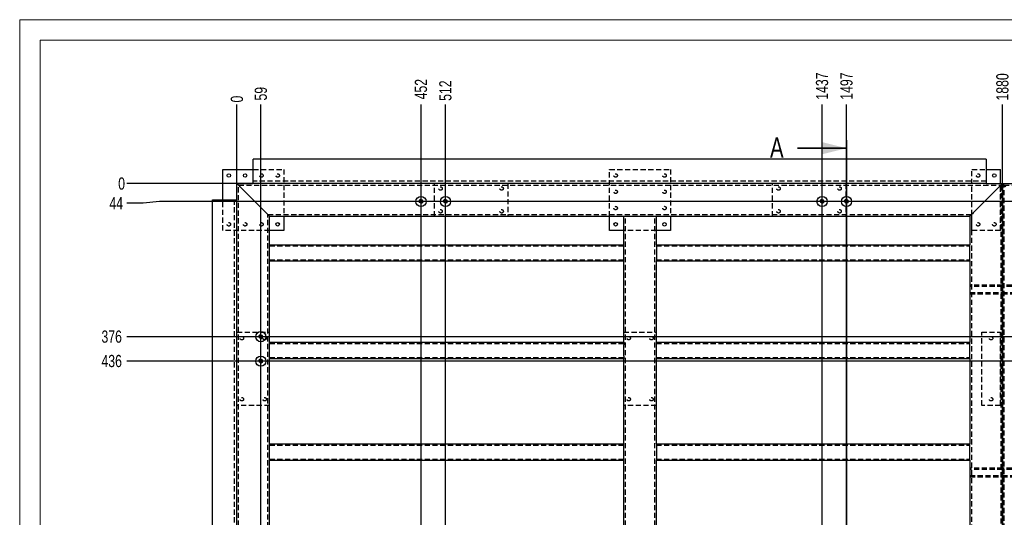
# Model space of a CAD drawing. Header units: millimetres. Extents: x 0 to 841, y 0 to 594.
# Tile 15 of 24: x 0 to 242, y 472 to 594. Entities that reach past the tile are written whole.
import ezdxf

# ---------------------------------------------------------------- set-up
doc = ezdxf.new("R2010")
doc.units = ezdxf.units.MM
doc.header["$PDSIZE"] = -1
doc.linetypes.add('HIDDEN', pattern=[1.905, 1.27, -0.635])
for name, color, linetype in [('COTES', 1, 'Continuous'), ('TRAIT-FINS', 9, 'Continuous'), ('TRAIT-TIRET', 2, 'HIDDEN')]:
    doc.layers.add(name, color=color, linetype=linetype)
doc.layers.add('TRAIT-FORT', color=4, linetype='Continuous', lineweight=25)
doc.styles.add('SLDTEXTSTYLE0', font='TXT', dxfattribs={"width": 0.75})
doc.dimstyles.new('SLDDIMSTYLE0', dxfattribs={"dimtxt": 3, "dimasz": 0.333333, "dimexe": 0, "dimexo": 0.0625, "dimgap": 0.75, "dimtad": 0, "dimtih": 1, "dimtoh": 1, "dimdec": 0, "dimlfac": 10, "dimrnd": 1e-09, "dimdsep": 46, "dimtxsty": 'SLDTEXTSTYLE0', "dimblk1": 'ORIGIN', "dimblk2": 'ORIGIN', "dimsah": 1, "dimcen": 0.09, "dimadec": 0, "dimazin": 2, "dimtfac": 1, "dimtdec": 0, "dimtofl": 0, "dimtmove": 0, "dimatfit": 3, "dimldrblk": 'ORIGIN', "dimfxl": 1, "dimfrac": 2, "dimtolj": 1, "dimtzin": 12, "dimarcsym": 0})
doc.dimstyles.new('SLDDIMSTYLE1', dxfattribs={"dimtxt": 3, "dimasz": 2, "dimexe": 0, "dimexo": 0.0625, "dimgap": 0.75, "dimtad": 0, "dimtih": 1, "dimtoh": 1, "dimdec": 0, "dimlfac": 10, "dimrnd": 1e-09, "dimzin": 12, "dimdsep": 46, "dimtxsty": 'SLDTEXTSTYLE0', "dimsah": 1, "dimcen": 0.09, "dimadec": 0, "dimazin": 3, "dimtfac": 1, "dimtdec": 0, "dimtofl": 0, "dimtmove": 0, "dimatfit": 3, "dimfxl": 1, "dimfrac": 2, "dimtolj": 1, "dimtzin": 12, "dimarcsym": 0})

# ---------------------------------------------------------------- blocks, each defined once
blk = doc.blocks.new('_D')
at = {"layer": 'COTES', "color": 0, "lineweight": -2, "transparency": 16777216}
blk.add_line((53.36, 553.75), (53.36, 573.17), dxfattribs=at)
at = {"layer": 'Defpoints', "color": 0, "transparency": 16777216}
for p in [(53.36, 573.17), (53.36, 553.69), (53.36, 553.69)]:
    blk.add_point(p, dxfattribs=at)
at = {"layer": 'COTES', "color": 0, "transparency": 16777216, "insert": (53.36, 574.48), "char_height": 3, "attachment_point": 5, "rotation": 90, "style": 'SLDTEXTSTYLE0'}
blk.add_mtext('\\A1;0', dxfattribs=at)
blk = doc.blocks.new('_Origin')
at = {"color": 0, "linetype": 'ByBlock', "lineweight": -2}
blk.add_line((0, 0), (-1, 0), dxfattribs=at)
blk.add_circle((0, 0), 0.5, dxfattribs=at)
blk = doc.blocks.new('_D_1')
at = {"layer": 'COTES', "color": 0, "lineweight": -2, "transparency": 16777216}
blk.add_line((59.23, 374.63), (59.23, 573.17), dxfattribs=at)
at = {"layer": 'Defpoints', "color": 0, "transparency": 16777216}
for p in [(59.23, 573.17), (53.36, 553.69), (59.23, 374.57)]:
    blk.add_point(p, dxfattribs=at)
at = {"layer": 'COTES', "color": 0, "transparency": 16777216, "insert": (59.23, 575.8), "char_height": 3, "attachment_point": 5, "rotation": 90, "style": 'SLDTEXTSTYLE0'}
blk.add_mtext('\\A1;59', dxfattribs=at)
blk = doc.blocks.new('_D_2')
at = {"layer": 'COTES', "color": 0, "lineweight": -2, "transparency": 16777216}
blk.add_line((98.56, 341.38), (98.56, 573.17), dxfattribs=at)
at = {"layer": 'Defpoints', "color": 0, "transparency": 16777216}
for p in [(98.56, 573.17), (53.36, 553.69), (98.56, 341.32)]:
    blk.add_point(p, dxfattribs=at)
at = {"layer": 'COTES', "color": 0, "transparency": 16777216, "insert": (98.56, 576.92), "char_height": 3, "attachment_point": 5, "rotation": 90, "style": 'SLDTEXTSTYLE0'}
blk.add_mtext('\\A1;452', dxfattribs=at)
blk = doc.blocks.new('_D_3')
at = {"layer": 'COTES', "color": 0, "lineweight": -2, "transparency": 16777216}
blk.add_line((104.56, 341.38), (104.56, 573.17), dxfattribs=at)
at = {"layer": 'Defpoints', "color": 0, "transparency": 16777216}
for p in [(104.56, 573.17), (53.36, 553.69), (104.56, 341.32)]:
    blk.add_point(p, dxfattribs=at)
at = {"layer": 'COTES', "color": 0, "transparency": 16777216, "insert": (104.56, 576.55), "char_height": 3, "attachment_point": 5, "rotation": 90, "style": 'SLDTEXTSTYLE0'}
blk.add_mtext('\\A1;512', dxfattribs=at)
blk = doc.blocks.new('_D_4')
at = {"layer": 'COTES', "color": 0, "lineweight": -2, "transparency": 16777216}
blk.add_line((197.06, 341.38), (197.06, 573.17), dxfattribs=at)
at = {"layer": 'Defpoints', "color": 0, "transparency": 16777216}
for p in [(197.06, 573.17), (53.36, 553.69), (197.06, 341.32)]:
    blk.add_point(p, dxfattribs=at)
at = {"layer": 'COTES', "color": 0, "transparency": 16777216, "insert": (197.06, 577.67), "char_height": 3, "attachment_point": 5, "rotation": 90, "style": 'SLDTEXTSTYLE0'}
blk.add_mtext('\\A1;1437', dxfattribs=at)
blk = doc.blocks.new('_D_5')
at = {"layer": 'COTES', "color": 0, "lineweight": -2, "transparency": 16777216}
blk.add_line((203.06, 564.46), (203.06, 573.17), dxfattribs=at)
at = {"layer": 'Defpoints', "color": 0, "transparency": 16777216}
for p in [(203.06, 573.17), (203.06, 564.4), (53.36, 553.69)]:
    blk.add_point(p, dxfattribs=at)
at = {"layer": 'COTES', "color": 0, "transparency": 16777216, "insert": (203.06, 577.67), "char_height": 3, "attachment_point": 5, "rotation": 90, "style": 'SLDTEXTSTYLE0'}
blk.add_mtext('\\A1;1497', dxfattribs=at)
blk = doc.blocks.new('_D_6')
at = {"layer": 'COTES', "color": 0, "lineweight": -2, "transparency": 16777216}
blk.add_line((241.36, 553.75), (241.36, 573.17), dxfattribs=at)
at = {"layer": 'Defpoints', "color": 0, "transparency": 16777216}
for p in [(241.36, 573.17), (53.36, 553.69), (241.36, 553.69)]:
    blk.add_point(p, dxfattribs=at)
at = {"layer": 'COTES', "color": 0, "transparency": 16777216, "insert": (241.36, 577.48), "char_height": 3, "attachment_point": 5, "rotation": 90, "style": 'SLDTEXTSTYLE0'}
blk.add_mtext('\\A1;1880', dxfattribs=at)
blk = doc.blocks.new('_D_7')
at = {"layer": 'COTES', "color": 0, "lineweight": -2, "transparency": 16777216}
blk.add_line((302.81, 341.38), (302.81, 573.17), dxfattribs=at)
at = {"layer": 'Defpoints', "color": 0, "transparency": 16777216}
for p in [(302.81, 573.17), (53.36, 553.69), (302.81, 341.32)]:
    blk.add_point(p, dxfattribs=at)
at = {"layer": 'COTES', "color": 0, "transparency": 16777216, "insert": (302.81, 578.05), "char_height": 3, "attachment_point": 5, "rotation": 90, "style": 'SLDTEXTSTYLE0'}
blk.add_mtext('\\A1;2494', dxfattribs=at)
blk = doc.blocks.new('_D_8')
at = {"layer": 'COTES', "color": 0, "lineweight": -2, "transparency": 16777216}
blk.add_line((308.81, 341.38), (308.81, 573.17), dxfattribs=at)
at = {"layer": 'Defpoints', "color": 0, "transparency": 16777216}
for p in [(308.81, 573.17), (53.36, 553.69), (308.81, 341.32)]:
    blk.add_point(p, dxfattribs=at)
at = {"layer": 'COTES', "color": 0, "transparency": 16777216, "insert": (308.81, 578.05), "char_height": 3, "attachment_point": 5, "rotation": 90, "style": 'SLDTEXTSTYLE0'}
blk.add_mtext('\\A1;2554', dxfattribs=at)
blk = doc.blocks.new('_D_9')
at = {"layer": 'COTES', "color": 0, "lineweight": -2, "transparency": 16777216}
for p, q in [((361.55, 569.17), (361.55, 573.17)), ((362.31, 565.17), (361.55, 569.17)), ((362.31, 374.63), (362.31, 565.17))]:
    blk.add_line(p, q, dxfattribs=at)
at = {"layer": 'Defpoints', "color": 0, "transparency": 16777216}
for p in [(361.55, 573.17), (53.36, 553.69), (362.31, 374.57)]:
    blk.add_point(p, dxfattribs=at)
at = {"layer": 'COTES', "color": 0, "transparency": 16777216, "insert": (361.55, 577.86), "char_height": 3, "attachment_point": 5, "rotation": 90, "style": 'SLDTEXTSTYLE0'}
blk.add_mtext('\\A1;3089', dxfattribs=at)
blk = doc.blocks.new('_D_10')
at = {"layer": 'COTES', "color": 0, "lineweight": -2, "transparency": 16777216}
blk.add_line((366.36, 553.75), (366.36, 573.17), dxfattribs=at)
at = {"layer": 'Defpoints', "color": 0, "transparency": 16777216}
for p in [(366.36, 573.17), (53.36, 553.69), (366.36, 553.69)]:
    blk.add_point(p, dxfattribs=at)
at = {"layer": 'COTES', "color": 0, "transparency": 16777216, "insert": (366.36, 577.48), "char_height": 3, "attachment_point": 5, "rotation": 90, "style": 'SLDTEXTSTYLE0'}
blk.add_mtext('\\A1;3130', dxfattribs=at)
blk = doc.blocks.new('_D_11')
at = {"layer": 'COTES', "color": 0, "lineweight": -2, "transparency": 16777216}
blk.add_line((57.3, 553.69), (26.34, 553.69), dxfattribs=at)
at = {"layer": 'Defpoints', "color": 0, "transparency": 16777216}
for p in [(26.34, 553.69), (57.36, 553.69), (57.36, 553.69)]:
    blk.add_point(p, dxfattribs=at)
at = {"layer": 'COTES', "color": 0, "transparency": 16777216, "insert": (25.03, 553.69), "char_height": 3, "attachment_point": 5, "style": 'SLDTEXTSTYLE0'}
blk.add_mtext('\\A1;0', dxfattribs=at)
blk = doc.blocks.new('_D_12')
at = {"layer": 'COTES', "color": 0, "lineweight": -2, "transparency": 16777216}
for p, q in [((34.34, 549.32), (30.34, 548.88)), ((308.75, 549.32), (34.34, 549.32)), ((30.34, 548.88), (26.34, 548.88))]:
    blk.add_line(p, q, dxfattribs=at)
at = {"layer": 'Defpoints', "color": 0, "transparency": 16777216}
for p in [(57.36, 553.69), (308.81, 549.32), (26.34, 548.88)]:
    blk.add_point(p, dxfattribs=at)
at = {"layer": 'COTES', "color": 0, "transparency": 16777216, "insert": (23.71, 548.88), "char_height": 3, "attachment_point": 5, "style": 'SLDTEXTSTYLE0'}
blk.add_mtext('\\A1;44', dxfattribs=at)
blk = doc.blocks.new('_D_13')
at = {"layer": 'COTES', "color": 0, "lineweight": -2, "transparency": 16777216}
blk.add_line((362.25, 516.07), (26.34, 516.07), dxfattribs=at)
at = {"layer": 'Defpoints', "color": 0, "transparency": 16777216}
for p in [(57.36, 553.69), (26.34, 516.07), (362.31, 516.07)]:
    blk.add_point(p, dxfattribs=at)
at = {"layer": 'COTES', "color": 0, "transparency": 16777216, "insert": (22.59, 516.07), "char_height": 3, "attachment_point": 5, "style": 'SLDTEXTSTYLE0'}
blk.add_mtext('\\A1;376', dxfattribs=at)
blk = doc.blocks.new('_D_14')
at = {"layer": 'COTES', "color": 0, "lineweight": -2, "transparency": 16777216}
blk.add_line((362.25, 510.07), (26.34, 510.07), dxfattribs=at)
at = {"layer": 'Defpoints', "color": 0, "transparency": 16777216}
for p in [(57.36, 553.69), (26.34, 510.07), (362.31, 510.07)]:
    blk.add_point(p, dxfattribs=at)
at = {"layer": 'COTES', "color": 0, "transparency": 16777216, "insert": (22.59, 510.07), "char_height": 3, "attachment_point": 5, "style": 'SLDTEXTSTYLE0'}
blk.add_mtext('\\A1;436', dxfattribs=at)
blk = doc.blocks.new('_D_15')
at = {"layer": 'COTES', "color": 0, "lineweight": -2, "transparency": 16777216}
blk.add_line((53.3, 459.69), (26.34, 459.69), dxfattribs=at)
at = {"layer": 'Defpoints', "color": 0, "transparency": 16777216}
for p in [(57.36, 553.69), (26.34, 459.69), (53.36, 459.69)]:
    blk.add_point(p, dxfattribs=at)
at = {"layer": 'COTES', "color": 0, "transparency": 16777216, "insert": (22.78, 459.69), "char_height": 3, "attachment_point": 5, "style": 'SLDTEXTSTYLE0'}
blk.add_mtext('\\A1;940', dxfattribs=at)
blk = doc.blocks.new('_D_16')
at = {"layer": 'COTES', "color": 0, "lineweight": -2, "transparency": 16777216}
blk.add_line((362.25, 380.57), (26.34, 380.57), dxfattribs=at)
at = {"layer": 'Defpoints', "color": 0, "transparency": 16777216}
for p in [(57.36, 553.69), (26.34, 380.57), (362.31, 380.57)]:
    blk.add_point(p, dxfattribs=at)
at = {"layer": 'COTES', "color": 0, "transparency": 16777216, "insert": (22.21, 380.57), "char_height": 3, "attachment_point": 5, "style": 'SLDTEXTSTYLE0'}
blk.add_mtext('\\A1;1731', dxfattribs=at)
blk = doc.blocks.new('_D_17')
at = {"layer": 'COTES', "color": 0, "lineweight": -2, "transparency": 16777216}
blk.add_line((362.25, 374.57), (26.34, 374.57), dxfattribs=at)
at = {"layer": 'Defpoints', "color": 0, "transparency": 16777216}
for p in [(57.36, 553.69), (26.34, 374.57), (362.31, 374.57)]:
    blk.add_point(p, dxfattribs=at)
at = {"layer": 'COTES', "color": 0, "transparency": 16777216, "insert": (22.21, 374.57), "char_height": 3, "attachment_point": 5, "style": 'SLDTEXTSTYLE0'}
blk.add_mtext('\\A1;1791', dxfattribs=at)
blk = doc.blocks.new('_D_18')
at = {"layer": 'COTES', "color": 0, "lineweight": -2, "transparency": 16777216}
for p, q in [((30.34, 345.41), (26.34, 345.41)), ((34.34, 344.69), (30.34, 345.41)), ((65.3, 344.69), (34.34, 344.69))]:
    blk.add_line(p, q, dxfattribs=at)
at = {"layer": 'Defpoints', "color": 0, "transparency": 16777216}
for p in [(57.36, 553.69), (26.34, 345.41), (65.36, 344.69)]:
    blk.add_point(p, dxfattribs=at)
at = {"layer": 'COTES', "color": 0, "transparency": 16777216, "insert": (21.84, 345.41), "char_height": 3, "attachment_point": 5, "style": 'SLDTEXTSTYLE0'}
blk.add_mtext('\\A1;2090', dxfattribs=at)
blk = doc.blocks.new('_D_19')
at = {"layer": 'COTES', "color": 0, "lineweight": -2, "transparency": 16777216}
for p, q in [((34.34, 341.32), (30.34, 340.6)), ((308.75, 341.32), (34.34, 341.32)), ((30.34, 340.6), (26.34, 340.6))]:
    blk.add_line(p, q, dxfattribs=at)
at = {"layer": 'Defpoints', "color": 0, "transparency": 16777216}
for p in [(57.36, 553.69), (308.81, 341.32), (26.34, 340.6)]:
    blk.add_point(p, dxfattribs=at)
at = {"layer": 'COTES', "color": 0, "transparency": 16777216, "insert": (21.84, 340.6), "char_height": 3, "attachment_point": 5, "style": 'SLDTEXTSTYLE0'}
blk.add_mtext('\\A1;2124', dxfattribs=at)
blk = doc.blocks.new('_D_20')
at = {"layer": 'COTES', "color": 0, "lineweight": -2, "transparency": 16777216}
blk.add_line((57.3, 325.49), (26.34, 325.49), dxfattribs=at)
at = {"layer": 'Defpoints', "color": 0, "transparency": 16777216}
for p in [(57.36, 553.69), (26.34, 325.49), (57.36, 325.49)]:
    blk.add_point(p, dxfattribs=at)
at = {"layer": 'COTES', "color": 0, "transparency": 16777216, "insert": (21.46, 325.49), "char_height": 3, "attachment_point": 5, "style": 'SLDTEXTSTYLE0'}
blk.add_mtext('\\A1;2282', dxfattribs=at)

msp = doc.modelspace()

# ---------------------------------------------------------------- linework, layer by layer
at = {"lineweight": 18}
for p, q in [((841, 594), (0, 594)), ((0, 594), (0, 0)), ((5, 589), (5, 5)), ((836, 589), (5, 589))]:
    msp.add_line(p, q, dxfattribs=at)
at = {"lineweight": 35}
for p, q in [((203.06, 564.4), (203.06, 311.6)), ((191.06, 562.4), (203.06, 562.4))]:
    msp.add_line(p, q, dxfattribs=at)
msp.add_solid([(203.06, 562.4), (197.06, 563.9), (197.06, 560.9)], dxfattribs=at)
at = {"layer": 'TRAIT-FINS', "lineweight": 18}
for centre in [(98.56, 549.32), (104.56, 549.32), (197.06, 549.32), (203.06, 549.32), (59.23, 516.07), (59.23, 510.07)]:
    msp.add_arc(centre, 0.5, 255, 195, dxfattribs=at)
at = {"layer": 'TRAIT-FORT', "lineweight": 25}
for p, q in [((57.36, 553.69), (57.36, 559.69)), ((237.36, 559.69), (57.36, 559.69)), ((237.36, 559.69), (237.36, 553.69)), ((49.86, 557.19), (57.36, 557.19)), ((49.86, 549.69), (49.86, 557.19)), ((237.36, 557.19), (240.86, 557.19)), ((240.86, 553.69), (240.86, 557.19)), ((53.36, 549.69), (53.36, 553.69)), ((53.36, 553.69), (57.36, 553.69)), ((54.16, 552.89), (60.56, 546.49)), ((237.36, 553.69), (57.36, 553.69)), ((240.56, 552.89), (234.16, 546.49)), ((237.36, 553.69), (241.36, 553.69)), ((241.36, 553.69), (241.36, 459.69)), ((241.36, 344.69), (241.36, 553.69)), ((241.36, 553.69), (245.36, 553.69)), ((47.36, 464.69), (47.36, 549.69)), ((47.36, 549.69), (53.36, 549.69)), ((53.36, 464.69), (53.36, 549.69)), ((61.36, 538.69), (61.36, 545.69)), ((61.36, 545.69), (148.36, 545.69)), ((64.86, 545.69), (64.86, 542.19)), ((144.86, 542.19), (144.86, 545.69)), ((148.36, 538.69), (148.36, 545.69)), ((148.36, 545.69), (149.16, 545.69)), ((149.16, 545.69), (155.56, 545.69)), ((155.56, 545.69), (156.36, 545.69)), ((156.36, 545.69), (233.36, 545.69)), ((156.36, 538.69), (156.36, 545.69)), ((159.86, 545.69), (159.86, 542.19)), ((233.36, 545.69), (233.36, 538.69)), ((64.86, 542.19), (61.36, 542.19)), ((148.36, 542.19), (144.86, 542.19)), ((159.86, 542.19), (156.36, 542.19)), ((61.36, 538.69), (148.36, 538.69)), ((61.36, 538.09), (61.36, 538.69)), ((61.36, 535.29), (61.36, 538.09)), ((148.36, 538.09), (148.36, 538.69)), ((148.36, 535.29), (148.36, 538.09)), ((156.36, 538.69), (233.36, 538.69)), ((156.36, 538.69), (156.36, 538.09)), ((156.36, 538.09), (156.36, 535.29)), ((233.36, 538.09), (233.36, 538.69)), ((233.36, 535.29), (233.36, 538.09)), ((61.36, 534.69), (61.36, 535.29)), ((61.36, 534.69), (148.36, 534.69)), ((61.36, 514.69), (61.36, 534.69)), ((148.36, 534.69), (148.36, 535.29)), ((148.36, 514.69), (148.36, 534.69)), ((156.36, 535.29), (156.36, 534.69)), ((156.36, 534.69), (233.36, 534.69)), ((156.36, 514.69), (156.36, 534.69)), ((233.36, 534.69), (233.36, 535.29)), ((233.36, 534.69), (233.36, 514.69)), ((61.36, 514.69), (148.36, 514.69)), ((61.36, 514.09), (61.36, 514.69)), ((61.36, 511.29), (61.36, 514.09)), ((148.36, 514.69), (148.36, 514.09)), ((148.36, 511.29), (148.36, 514.09)), ((156.36, 514.09), (156.36, 514.69)), ((156.36, 514.69), (233.36, 514.69)), ((156.36, 511.29), (156.36, 514.09)), ((233.36, 514.09), (233.36, 514.69)), ((233.36, 511.29), (233.36, 514.09)), ((61.36, 510.69), (61.36, 511.29)), ((61.36, 510.69), (148.36, 510.69)), ((61.36, 489.69), (61.36, 510.69)), ((148.36, 511.29), (148.36, 510.69)), ((148.36, 489.69), (148.36, 510.69)), ((156.36, 510.69), (156.36, 511.29)), ((156.36, 510.69), (233.36, 510.69)), ((156.36, 489.69), (156.36, 510.69)), ((233.36, 510.69), (233.36, 511.29)), ((233.36, 510.69), (233.36, 489.69)), ((61.36, 489.69), (148.36, 489.69)), ((61.36, 489.09), (61.36, 489.69)), ((61.36, 486.29), (61.36, 489.09)), ((148.36, 489.09), (148.36, 489.69)), ((148.36, 486.29), (148.36, 489.09)), ((156.36, 489.69), (233.36, 489.69)), ((156.36, 489.69), (156.36, 489.09)), ((156.36, 489.09), (156.36, 486.29)), ((233.36, 489.09), (233.36, 489.69)), ((233.36, 486.29), (233.36, 489.09)), ((61.36, 485.69), (61.36, 486.29)), ((148.36, 485.69), (148.36, 486.29)), ((156.36, 486.29), (156.36, 485.69)), ((233.36, 485.69), (233.36, 486.29)), ((61.36, 485.69), (148.36, 485.69)), ((61.36, 467.69), (61.36, 485.69)), ((148.36, 467.69), (148.36, 485.69)), ((156.36, 485.69), (233.36, 485.69)), ((156.36, 467.69), (156.36, 485.69)), ((233.36, 485.69), (233.36, 467.69))]:
    msp.add_line(p, q, dxfattribs=at)
at = {"layer": 'TRAIT-FORT', "lineweight": 25, "flags": 128}
for points in [[(53.36, 553.69), (53.37, 553.68), (53.41, 553.64), (53.47, 553.58), (53.55, 553.5), (53.65, 553.41), (53.76, 553.29), (53.89, 553.17), (54.02, 553.03), (54.16, 552.89)], [(54.16, 552.89), (54.01, 553.05), (53.85, 553.2), (53.72, 553.34), (53.6, 553.46), (53.5, 553.56), (53.42, 553.63), (53.38, 553.68), (53.36, 553.69)], [(241.36, 553.69), (241.35, 553.68), (241.3, 553.63), (241.23, 553.56), (241.13, 553.46), (241.01, 553.34), (240.87, 553.2), (240.72, 553.05), (240.56, 552.89)], [(240.56, 552.89), (240.7, 553.03), (240.83, 553.17), (240.96, 553.29), (241.08, 553.41), (241.17, 553.5), (241.25, 553.58), (241.31, 553.64), (241.35, 553.68), (241.36, 553.69)], [(241.36, 553.69), (241.38, 553.68), (241.42, 553.63), (241.5, 553.56), (241.6, 553.46), (241.72, 553.34), (241.85, 553.2), (242, 553.05), (242.16, 552.89)], [(242.16, 552.89), (242.02, 553.03), (241.89, 553.17), (241.76, 553.29), (241.65, 553.41), (241.55, 553.5), (241.47, 553.58), (241.41, 553.64), (241.37, 553.68), (241.36, 553.69)], [(61.36, 545.69), (61.35, 545.71), (61.3, 545.75), (61.23, 545.83), (61.13, 545.93), (61.01, 546.05), (60.87, 546.19), (60.72, 546.34), (60.56, 546.49)], [(234.16, 546.49), (234, 546.34), (233.86, 546.19), (233.72, 546.05), (233.6, 545.93), (233.5, 545.83), (233.42, 545.75), (233.38, 545.71), (233.36, 545.69)]]:
    msp.add_lwpolyline(points, dxfattribs=at)
at = {"layer": 'TRAIT-FORT', "lineweight": 25}
for centre, radius in [((51.36, 555.69), 0.425), ((55.36, 555.69), 0.425), ((239.36, 555.69), 0.425), ((98.56, 549.32), 1.25), ((98.56, 549.32), 0.425), ((104.56, 549.32), 1.25), ((104.56, 549.32), 0.425), ((197.06, 549.32), 1.25), ((197.06, 549.32), 0.425), ((203.06, 549.32), 1.25), ((203.06, 549.32), 0.425), ((63.36, 543.69), 0.425), ((146.36, 543.69), 0.425), ((158.36, 543.69), 0.425), ((59.23, 516.07), 1.25), ((59.23, 516.07), 0.425), ((59.23, 510.07), 1.25), ((59.23, 510.07), 0.425)]:
    msp.add_circle(centre, radius, dxfattribs=at)
for centre, radius, start, end in [((253.59, 738.7), 272.41, 224.8776, 225.1156), ((539.39, 240.5), 432.2, 134.9284, 135.0784)]:
    msp.add_arc(centre, radius, start, end, dxfattribs=at)
at = {"layer": 'TRAIT-TIRET'}
for p, q in [((57.36, 557.19), (64.86, 557.19)), ((64.86, 557.19), (64.86, 545.69)), ((144.86, 557.19), (159.86, 557.19)), ((144.86, 545.69), (144.86, 557.19)), ((159.86, 557.19), (159.86, 545.69)), ((233.86, 557.19), (237.36, 557.19)), ((233.86, 542.19), (233.86, 557.19)), ((237.36, 554.29), (57.36, 554.29)), ((53.76, 460.09), (53.76, 553.29)), ((53.76, 553.29), (240.96, 553.29)), ((101.86, 545.69), (101.86, 553.69)), ((119.86, 553.69), (119.86, 545.69)), ((184.86, 545.69), (184.86, 553.69)), ((202.86, 553.69), (202.86, 545.69)), ((240.86, 542.19), (240.86, 553.69)), ((240.96, 553.29), (240.96, 460.09)), ((241.76, 345.09), (241.76, 553.29)), ((241.76, 553.29), (365.96, 553.29)), ((49.86, 542.19), (49.86, 549.69)), ((52.76, 464.69), (52.76, 549.69)), ((60.96, 467.29), (60.96, 546.09)), ((60.96, 546.09), (233.76, 546.09)), ((148.76, 467.69), (148.76, 545.69)), ((155.96, 467.69), (155.96, 545.69)), ((233.76, 546.09), (233.76, 467.29)), ((61.36, 542.19), (49.86, 542.19)), ((156.36, 542.19), (148.36, 542.19)), ((240.86, 542.19), (233.86, 542.19)), ((61.36, 538.39), (148.36, 538.39)), ((156.36, 538.39), (233.36, 538.39)), ((61.36, 534.99), (148.36, 534.99)), ((156.36, 534.99), (233.36, 534.99)), ((241.36, 528.74), (233.36, 528.74)), ((233.76, 528.74), (233.36, 528.74)), ((241.36, 528.44), (233.36, 528.44)), ((241.36, 528.74), (240.96, 528.74)), ((249.36, 528.74), (241.36, 528.74)), ((241.76, 528.74), (241.36, 528.74)), ((249.36, 528.44), (241.36, 528.44)), ((233.36, 526.94), (241.36, 526.94)), ((233.36, 526.64), (241.36, 526.64)), ((233.36, 526.64), (233.76, 526.64)), ((240.96, 526.64), (241.36, 526.64)), ((241.36, 526.94), (249.36, 526.94)), ((241.36, 526.64), (249.36, 526.64)), ((241.36, 526.64), (241.76, 526.64)), ((53.36, 517.19), (61.36, 517.19)), ((148.36, 517.19), (156.36, 517.19)), ((236.26, 499.19), (236.26, 517.19)), ((236.26, 517.19), (240.86, 517.19)), ((240.86, 499.19), (240.86, 517.19)), ((61.36, 514.39), (148.36, 514.39)), ((156.36, 514.39), (233.36, 514.39)), ((61.36, 510.99), (148.36, 510.99)), ((156.36, 510.99), (233.36, 510.99)), ((61.36, 499.19), (53.36, 499.19)), ((156.36, 499.19), (148.36, 499.19)), ((240.86, 499.19), (236.26, 499.19)), ((61.36, 489.39), (148.36, 489.39)), ((156.36, 489.39), (233.36, 489.39)), ((61.36, 485.99), (148.36, 485.99)), ((156.36, 485.99), (233.36, 485.99)), ((241.36, 483.74), (233.36, 483.74)), ((233.76, 483.74), (233.36, 483.74)), ((241.36, 483.74), (240.96, 483.74)), ((249.36, 483.74), (241.36, 483.74)), ((241.76, 483.74), (241.36, 483.74)), ((241.36, 483.44), (233.36, 483.44)), ((233.36, 481.94), (241.36, 481.94)), ((233.36, 481.64), (241.36, 481.64)), ((233.36, 481.64), (233.76, 481.64)), ((240.96, 481.64), (241.36, 481.64)), ((249.36, 483.44), (241.36, 483.44)), ((241.36, 481.94), (249.36, 481.94)), ((241.36, 481.64), (249.36, 481.64)), ((241.36, 481.64), (241.76, 481.64))]:
    msp.add_line(p, q, dxfattribs=at)
for centre in [(59.36, 555.69), (63.36, 555.69), (146.36, 555.69), (158.36, 555.69), (235.36, 555.69), (103.36, 552.49), (118.36, 552.49), (146.36, 551.69), (158.36, 551.69), (186.36, 552.49), (201.36, 552.49), (103.36, 546.89), (118.36, 546.89), (146.36, 547.69), (158.36, 547.69), (186.36, 546.89), (201.36, 546.89), (51.36, 543.69), (55.36, 543.69), (59.36, 543.69), (235.36, 543.69), (239.36, 543.69), (54.56, 515.69), (60.16, 515.69), (149.56, 515.69), (155.16, 515.69), (238.56, 515.69), (54.56, 500.69), (60.16, 500.69), (149.56, 500.69), (155.16, 500.69), (238.56, 500.69)]:
    msp.add_circle(centre, 0.425, dxfattribs=at)

# ---------------------------------------------------------------- texts
at = {"insert": (184.27, 565.05), "char_height": 5, "attachment_point": 1, "style": 'SLDTEXTSTYLE0'}
msp.add_mtext('A', dxfattribs=at)

# ---------------------------------------------------------------- dimensions: what is measured, and where the dimension line sits
at = {"layer": 'COTES'}
for feature_location, offset, dtype, origin, dimstyle, picture, middle in [((302.81096, 341.31892), (0, 231.85223), 1, (53.36097, 553.69208), 'SLDDIMSTYLE1', '_D_7', (302.81096, 578.04615)), ((308.81096, 341.31892), (0, 231.85223), 1, (53.36097, 553.69208), 'SLDDIMSTYLE1', '_D_8', (308.81096, 578.04615)), ((362.31096, 374.56892), (-0.76012, 198.60223), 1, (53.36097, 553.69208), 'SLDDIMSTYLE1', '_D_9', (361.55084, 577.85865)), ((197.06, 341.32), (0, 231.85), 1, (53.36, 553.69), 'SLDDIMSTYLE1', '_D_4', (197.06, 577.67)), ((203.06, 564.4), (0, 8.77), 1, (53.36, 553.69), 'SLDDIMSTYLE1', '_D_5', (203.06, 577.67)), ((241.36, 553.69), (0, 19.48), 1, (53.36, 553.69), 'SLDDIMSTYLE1', '_D_6', (241.36, 577.48)), ((366.36, 553.69), (0, 19.48), 1, (53.36, 553.69), 'SLDDIMSTYLE1', '_D_10', (366.36, 577.48)), ((98.56, 341.32), (0, 231.85), 1, (53.36, 553.69), 'SLDDIMSTYLE1', '_D_2', (98.56, 576.92)), ((104.56, 341.32), (0, 231.85), 1, (53.36, 553.69), 'SLDDIMSTYLE1', '_D_3', (104.56, 576.55)), ((59.23, 374.57), (0, 198.6), 1, (53.36, 553.69), 'SLDDIMSTYLE1', '_D_1', (59.23, 575.8)), ((53.36096532, 553.69208074), (0, 19.47907304), 1, (53.36096532, 553.69208074), 'SLDDIMSTYLE0', '_D', (53.36096532, 574.48365378)), ((57.36096532, 553.69208074), (-31.02237537, 0), 0, (57.36096532, 553.69208074), 'SLDDIMSTYLE0', '_D_11', (25.02608995, 553.69208074)), ((57.36, 325.49), (-31.02, 0), 0, (57.36, 553.69), 'SLDDIMSTYLE1', '_D_20', (21.46, 325.49)), ((65.36, 344.69), (-39.02, 0.72), 0, (57.36, 553.69), 'SLDDIMSTYLE1', '_D_18', (21.84, 345.41)), ((308.81, 341.32), (-282.47, -0.72), 0, (57.36, 553.69), 'SLDDIMSTYLE1', '_D_19', (21.84, 340.6)), ((362.31, 380.57), (-335.97, 0), 0, (57.36, 553.69), 'SLDDIMSTYLE1', '_D_16', (22.21, 380.57)), ((362.31, 374.57), (-335.97, 0), 0, (57.36, 553.69), 'SLDDIMSTYLE1', '_D_17', (22.21, 374.57)), ((362.31, 516.07), (-335.97, 0), 0, (57.36, 553.69), 'SLDDIMSTYLE1', '_D_13', (22.59, 516.07)), ((362.31, 510.07), (-335.97, 0), 0, (57.36, 553.69), 'SLDDIMSTYLE1', '_D_14', (22.59, 510.07)), ((53.36, 459.69), (-27.02, 0), 0, (57.36, 553.69), 'SLDDIMSTYLE1', '_D_15', (22.78, 459.69)), ((308.81, 549.32), (-282.47, -0.44), 0, (57.36, 553.69), 'SLDDIMSTYLE1', '_D_12', (23.71, 548.88))]:
    dim = msp.add_ordinate_dim(feature_location=feature_location, offset=offset, dtype=dtype, origin=origin, dimstyle=dimstyle, dxfattribs=at)
    dim.commit()
    dim.dimension.update_dxf_attribs({"geometry": picture, "text_midpoint": middle})

doc.saveas('drawing.dxf')
